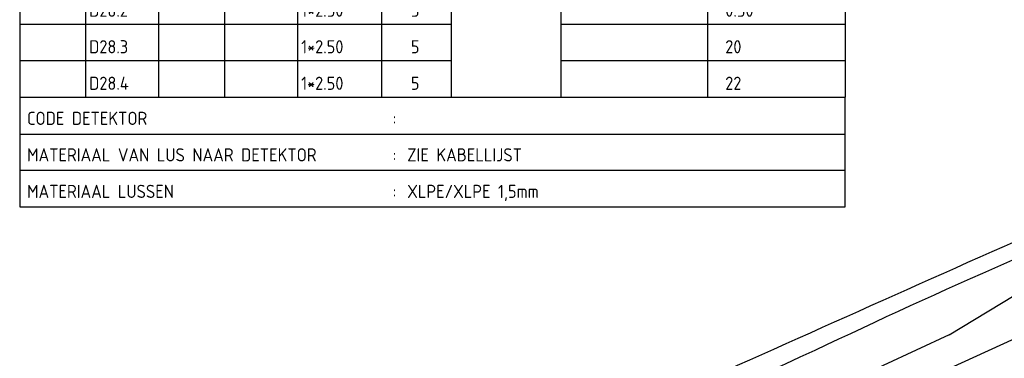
# Model space of a CAD drawing. Extents: x 1808 to 149445, y 103 to 460077.
# Tile 6 of 28: x 148783 to 148917, y 459760 to 459806. Entities that reach past the tile are written whole.
import ezdxf

# ---------------------------------------------------------------- set-up
doc = ezdxf.new("R2010")
doc.units = 0
doc.header["$LTSCALE"] = 0.25
doc.header["$MEASUREMENT"] = 0
doc.layers.get('0').update_dxf_attribs({"color": 1, "linetype": 'CONTINUOUS'})
doc.layers.add('ONDERGROND', color=7, linetype='CONTINUOUS')
doc.layers.add('TABELLEN', color=7, linetype='CONTINUOUS')
doc.styles.add('ISO', font='ISO.SHX')

# ---------------------------------------------------------------- blocks, each defined once
blk = doc.blocks.new('V_CODE_D')
at = {"color": 2}
for p, q in [((0, 0), (0, -15)), ((112.9, -15), (112.9, 0)), ((0, -15), (112.9, -15))]:
    blk.add_line(p, q, dxfattribs=at)
at = {"color": 7}
blk.add_line((0, 0), (112.9, 0), dxfattribs=at)
for p, q in [((0, -5.07), (112.9, -5.07)), ((0, -10), (112.9, -10))]:
    blk.add_line(p, q)
at = {"style": 'ISO'}
for s, p in [('CODE DETEKTOR', (1, -3.8)), ('MATERIAAL VAN LUS NAAR DETEKTOR', (1, -8.8)), ('MATERIAAL LUSSEN', (1, -13.8))]:
    blk.add_text(s, height=1.8, dxfattribs=at).set_placement(p)
at = {"color": 7, "style": 'ISO'}
for p in [(51, -3.8), (51, -8.8), (51, -13.8)]:
    blk.add_text(':', height=1.8, dxfattribs=at).set_placement(p)
at = {"style": 'ISO'}
for tag, p in [('A', (53, -3.8)), ('B', (53, -8.8)), ('C', (53, -13.8))]:
    blk.add_attdef(tag, p, '', height=1.8, dxfattribs=at)
blk = doc.blocks.new('V_LUSINF')
at = {"color": 2}
for p, q in [((0, 0), (0, -5)), ((112.9, 0), (112.9, -5))]:
    blk.add_line(p, q, dxfattribs=at)
for p, q in [((9, 0), (9, -5)), ((19, 0), (19, -5)), ((28, 0), (28, -5)), ((38, 0), (38, -5)), ((49.5, 0), (49.5, -5)), ((59, 0), (59, -5)), ((74, 0), (74, -5)), ((94.06, 0), (94.06, -5)), ((0, -5), (59, -5)), ((74, -5), (112.9, -5))]:
    blk.add_line(p, q)
at = {"style": 'ISO'}
for tag, p in [('A', (0.5, -4)), ('B', (9.5, -4)), ('C', (19.5, -4)), ('D', (28.5, -4)), ('E', (38.5, -4)), ('F', (53.5, -4)), ('G', (75.5, -4)), ('H', (96.5, -4)), ('K', (108, -4)), ('L', (111, -4))]:
    blk.add_attdef(tag, p, '', height=1.8, dxfattribs=at)

msp = doc.modelspace()

# ---------------------------------------------------------------- linework, layer by layer
at = {"layer": 'ONDERGROND'}
for p, q in [((148949.01, 459776.34, -25.18), (148870.91, 459740.59, -25.18)), ((148909.75, 459762.97, -25.18), (148922.92, 459770.99, -25.18)), ((148909.75, 459762.97, -25.18), (148860.29, 459740.05, -25.18))]:
    msp.add_line(p, q, dxfattribs=at)
for centre, radius, start, end in [((149351.55, 458791.38, 24.82), 1073.13, 112.3133, 115.39444), ((154532.68, 447178.5, -25.18), 13791.55, 113.966523, 114.208019), ((152131.45, 452679.79, -25.18), 7787.12, 114.587661, 115.113331)]:
    msp.add_arc(centre, radius, start, end, dxfattribs=at)

# ---------------------------------------------------------------- block references
at = {"layer": 'TABELLEN'}
ref = msp.add_blockref('V_LUSINF', (148782.61, 459810.51), dxfattribs=at)
ref.add_attrib('B', 'D28.2', (148792.11, 459806.51), dxfattribs={"layer": '0', "height": 1.8, "style": 'ISO'})
ref.add_attrib('E', '1*2.50', (148821.11, 459806.51), dxfattribs={"layer": '0', "height": 1.8, "style": 'ISO'})
ref.add_attrib('F', '5', (148836.11, 459806.51), dxfattribs={"layer": '0', "height": 1.8, "style": 'ISO'})
ref.add_attrib('H', '0.50', (148879.11, 459806.51), dxfattribs={"layer": '0', "height": 1.8, "style": 'ISO'})
ref = msp.add_blockref('V_LUSINF', (148782.61, 459805.51), dxfattribs=at)
ref.add_attrib('B', 'D28.3', (148792.11, 459801.51), dxfattribs={"layer": '0', "height": 1.8, "style": 'ISO'})
ref.add_attrib('E', '1*2.50', (148821.11, 459801.51), dxfattribs={"layer": '0', "height": 1.8, "style": 'ISO'})
ref.add_attrib('F', '5', (148836.11, 459801.51), dxfattribs={"layer": '0', "height": 1.8, "style": 'ISO'})
ref.add_attrib('H', '20', (148879.11, 459801.51), dxfattribs={"layer": '0', "height": 1.8, "style": 'ISO'})
ref = msp.add_blockref('V_LUSINF', (148782.61, 459800.51), dxfattribs=at)
ref.add_attrib('B', 'D28.4', (148792.11, 459796.51), dxfattribs={"layer": '0', "height": 1.8, "style": 'ISO'})
ref.add_attrib('E', '1*2.50', (148821.11, 459796.51), dxfattribs={"layer": '0', "height": 1.8, "style": 'ISO'})
ref.add_attrib('F', '5', (148836.11, 459796.51), dxfattribs={"layer": '0', "height": 1.8, "style": 'ISO'})
ref.add_attrib('H', '22', (148879.11, 459796.51), dxfattribs={"layer": '0', "height": 1.8, "style": 'ISO'})
ref = msp.add_blockref('V_CODE_D', (148782.61, 459795.51), dxfattribs=at)
ref.add_attrib('B', 'ZIE KABELLIJST', (148835.61, 459786.71), dxfattribs={"layer": '0', "height": 1.8, "style": 'ISO'})
ref.add_attrib('C', 'XLPE/XLPE 1,5mm', (148835.61, 459781.71), dxfattribs={"layer": '0', "height": 1.8, "style": 'ISO'})

doc.saveas('drawing.dxf')
